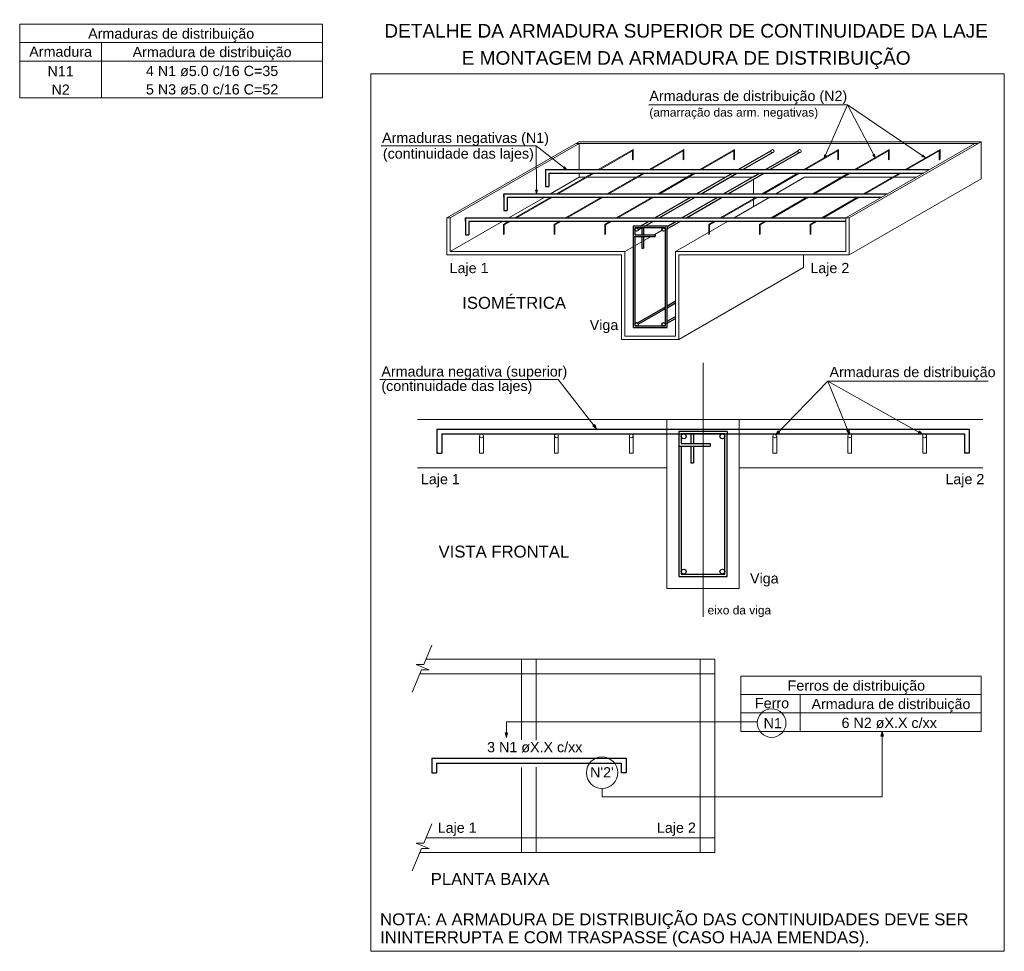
# Model space of a CAD drawing. Header units: millimetres. Extents: x 1434 to 2277, y -793 to -278.
# Tile 6 of 111: x 1467 to 1487, y -704 to -685. Entities that reach past the tile are written whole.
import ezdxf

# ---------------------------------------------------------------- set-up
doc = ezdxf.new("R2010")
doc.units = ezdxf.units.MM
for name, color, linetype, lineweight in [('Cotas', 1, 'Continuous', 0), ('DT-Armadura', 1, 'Continuous', 30), ('DT-ARMADURA NEG', 1, 'Continuous', 20), ('DT-Forma', 5, 'Continuous', 5), ('DT-Relação do aço', 250, 'Continuous', 5), ('DT-Textos', 7, 'Continuous', 5), ('EIXOS', 1, 'Continuous', 20)]:
    doc.layers.add(name, color=color, linetype=linetype, lineweight=lineweight)
doc.styles.add('ARIAL', font='arial.ttf')

msp = doc.modelspace()

# ---------------------------------------------------------------- linework, layer by layer
at = {"layer": 'Cotas'}
for p, q in [((1483.6358, -686.2875), (1479.5281, -686.2875)), ((1483.1549, -687.3865), (1483.6358, -686.2875)), ((1484.2133, -687.376), (1483.6358, -686.2875)), ((1485.2472, -687.3767), (1483.6358, -686.2875)), ((1477.1965, -687.1338), (1473.989, -687.1338)), ((1477.2021, -688.1215), (1477.1965, -687.1338)), ((1477.8223, -687.6238), (1477.1965, -687.1338)), ((1477.6517, -691.9748), (1473.9627, -691.9748)), ((1478.4467, -692.9948), (1477.6517, -691.9748)), ((1482.1477, -693.1248), (1483.2347, -692.0038)), ((1483.6837, -693.1088), (1483.2347, -692.0038)), ((1483.2347, -692.0038), (1486.5507, -692.0038)), ((1485.1987, -693.1108), (1483.2347, -692.0038)), ((1475.0389, -697.4708), (1474.8689, -697.8738)), ((1474.7109, -697.8738), (1474.8449, -697.9308)), ((1474.7109, -697.8738), (1474.8689, -697.8738)), ((1474.8449, -697.9308), (1474.9789, -697.9868)), ((1474.8219, -697.9868), (1474.6279, -698.4458)), ((1474.9789, -697.9868), (1474.8219, -697.9868)), ((1481.7739, -699.0588), (1476.5789, -699.0588)), ((1476.5789, -699.3848), (1476.5789, -699.0588)), ((1484.3559, -699.2608), (1484.3559, -700.6168)), ((1478.5599, -700.4408), (1478.5599, -700.6168)), ((1478.5599, -700.6168), (1484.3559, -700.6168)), ((1475.0389, -701.1708), (1474.8689, -701.5738)), ((1474.7109, -701.5738), (1474.8449, -701.6308)), ((1474.7109, -701.5738), (1474.8689, -701.5738)), ((1474.8219, -701.6868), (1474.6279, -702.1458)), ((1474.9789, -701.6868), (1474.8219, -701.6868)), ((1474.8449, -701.6308), (1474.9789, -701.6868))]:
    msp.add_line(p, q, dxfattribs=at)
for points in [[(1473.7754, -685.6432), (1486.8846, -685.6432), (1486.8846, -703.8133), (1473.7754, -703.8133), (1473.7754, -685.6432)], [(1483.1549, -687.3865), (1483.1983, -687.3319), (1483.1654, -687.3172), (1483.1549, -687.3865)], [(1484.2133, -687.376), (1484.1979, -687.3074), (1484.1657, -687.3249), (1484.2133, -687.376)], [(1485.2472, -687.3767), (1485.201, -687.3242), (1485.1807, -687.3543), (1485.2472, -687.3767)], [(1477.8223, -687.6238), (1477.7803, -687.5678), (1477.7579, -687.5965), (1477.8223, -687.6238)], [(1477.2021, -688.1215), (1477.2203, -688.0536), (1477.1839, -688.0543), (1477.2021, -688.1215)], [(1478.4467, -692.9948), (1478.4077, -692.9028), (1478.3667, -692.9348), (1478.4467, -692.9948)], [(1482.1477, -693.1248), (1482.2327, -693.0728), (1482.1957, -693.0368), (1482.1477, -693.1248)], [(1483.6837, -693.1088), (1483.6707, -693.0098), (1483.6227, -693.0288), (1483.6837, -693.1088)], [(1485.1987, -693.1108), (1485.1267, -693.0408), (1485.1017, -693.0858), (1485.1987, -693.1108)], [(1476.5789, -699.3848), (1476.6049, -699.2878), (1476.5529, -699.2878), (1476.5789, -699.3848)], [(1484.3559, -699.2608), (1484.3299, -699.3568), (1484.3819, -699.3568), (1484.3559, -699.2608)]]:
    msp.add_lwpolyline(points, dxfattribs=at)
for centre, radius in [((1482.0689, -699.0868), 0.2965), ((1478.5599, -700.1148), 0.3258)]:
    msp.add_circle(centre, radius, dxfattribs=at)
at = {"layer": 'DT-Armadura'}
for p, q in [((1481.3797, -687.6259), (1482.0692, -687.2276)), ((1481.4721, -687.6259), (1482.1028, -687.2619)), ((1481.9397, -687.6259), (1482.6292, -687.2276)), ((1482.0321, -687.6259), (1482.6628, -687.2619)), ((1477.3876, -687.6259), (1485.3326, -687.6259)), ((1477.3876, -687.6259), (1477.3876, -687.9759)), ((1477.4576, -687.6959), (1485.2115, -687.6959)), ((1477.4576, -687.6959), (1477.4576, -687.9759)), ((1480.5159, -688.1243), (1481.2586, -687.6959)), ((1480.6083, -688.1243), (1481.351, -687.6959)), ((1481.0759, -688.1243), (1481.8186, -687.6959)), ((1481.1375, -687.7659), (1481.2586, -687.6959)), ((1481.1683, -688.1243), (1481.911, -687.6959)), ((1481.2299, -687.7659), (1481.351, -687.6959)), ((1481.6975, -687.7659), (1481.8186, -687.6959)), ((1481.7899, -687.7659), (1481.911, -687.6959)), ((1477.3876, -687.9759), (1477.4576, -687.9759)), ((1476.5238, -688.1943), (1476.5238, -688.1243)), ((1476.5238, -688.1243), (1484.4688, -688.1243)), ((1476.5238, -688.1243), (1476.5238, -688.1943)), ((1476.5238, -688.1243), (1476.5238, -688.4743)), ((1476.5938, -688.1943), (1484.3477, -688.1943)), ((1476.5938, -688.1943), (1476.5938, -688.4743)), ((1479.6521, -688.6234), (1480.3948, -688.1943)), ((1479.7445, -688.6234), (1480.4872, -688.1943)), ((1480.2121, -688.6234), (1480.9548, -688.1943)), ((1480.3045, -688.6234), (1481.0472, -688.1943)), ((1476.5238, -688.4743), (1476.5938, -688.4743)), ((1475.73, -688.6934), (1475.73, -688.6234)), ((1475.73, -688.6234), (1483.605, -688.6234)), ((1475.73, -688.6234), (1475.73, -688.6934)), ((1475.73, -688.6234), (1475.73, -688.9734)), ((1475.8, -688.6934), (1483.605, -688.6934)), ((1475.8, -688.6934), (1475.8, -688.9734)), ((1479.349, -688.7984), (1479.531, -688.6934)), ((1479.4414, -688.7984), (1479.6234, -688.6934)), ((1479.9041, -688.8012), (1480.091, -688.6934)), ((1479.9041, -688.8544), (1480.1834, -688.6934)), ((1475.73, -688.9734), (1475.8, -688.9734)), ((1479.9041, -688.7984), (1479.2041, -688.7984)), ((1479.2041, -688.7984), (1479.2041, -688.8334)), ((1479.2041, -688.8334), (1479.2041, -690.8984)), ((1479.8691, -688.8334), (1479.2391, -688.8334)), ((1479.2391, -688.8334), (1479.2391, -688.9734)), ((1479.2391, -688.9734), (1479.6591, -688.9734)), ((1479.3084, -688.8747), (1479.3812, -688.8334)), ((1479.3791, -688.8334), (1479.3791, -688.9734)), ((1479.4141, -688.8334), (1479.4141, -688.9734)), ((1479.6591, -688.9734), (1479.6591, -689.0084)), ((1479.8691, -690.8634), (1479.8691, -688.8334)), ((1479.9041, -688.7984), (1479.9041, -688.8334)), ((1479.9041, -690.8984), (1479.9041, -688.8334)), ((1479.2041, -689.0084), (1479.6591, -689.0084)), ((1479.2391, -689.0084), (1479.2391, -690.8634)), ((1479.3791, -689.0084), (1479.3791, -689.2534)), ((1479.4141, -689.0084), (1479.4141, -689.2534)), ((1479.3791, -689.2534), (1479.4141, -689.2534)), ((1479.9041, -690.4441), (1480.0791, -690.3433)), ((1479.9041, -690.4847), (1480.0791, -690.3839)), ((1479.2916, -690.7976), (1479.8691, -690.4644)), ((1479.3091, -690.8284), (1479.8691, -690.505)), ((1479.8516, -690.7976), (1479.8691, -690.7878)), ((1479.9041, -690.7675), (1480.0791, -690.6667)), ((1479.9041, -690.8081), (1480.0791, -690.7066)), ((1479.2041, -690.8984), (1479.9041, -690.8984)), ((1479.2391, -690.8634), (1479.8691, -690.8634)), ((1475.1397, -692.9998), (1486.1587, -692.9998)), ((1475.1397, -692.9998), (1475.1397, -693.0998)), ((1475.1397, -692.9998), (1475.1397, -693.4998)), ((1486.1587, -692.9998), (1486.1587, -693.4998)), ((1475.2397, -693.0998), (1486.0587, -693.0998)), ((1475.2397, -693.0998), (1475.2397, -693.4998)), ((1480.1497, -693.0998), (1480.1497, -696.0498)), ((1481.0997, -693.0998), (1480.1997, -693.0998)), ((1480.1997, -693.0998), (1480.1997, -693.2998)), ((1480.3997, -693.0998), (1480.3997, -693.2998)), ((1480.4497, -693.0998), (1480.4497, -693.2998)), ((1481.0997, -695.9998), (1481.0997, -693.0998)), ((1481.1497, -696.0498), (1481.1497, -693.0998)), ((1486.0587, -693.0998), (1486.0587, -693.4998)), ((1480.1497, -693.3498), (1480.7997, -693.3498)), ((1480.1997, -693.2998), (1480.7997, -693.2998)), ((1480.1997, -693.3498), (1480.1997, -695.9998)), ((1480.3997, -693.3498), (1480.3997, -693.6998)), ((1480.4497, -693.3498), (1480.4497, -693.6998)), ((1480.7997, -693.2998), (1480.7997, -693.3498)), ((1475.1397, -693.4998), (1475.2397, -693.4998)), ((1486.1587, -693.4998), (1486.0587, -693.4998)), ((1480.3997, -693.6998), (1480.4497, -693.6998)), ((1480.1497, -696.0498), (1481.1497, -696.0498)), ((1480.1997, -695.9998), (1481.0997, -695.9998)), ((1475.0359, -699.8148), (1479.0549, -699.8148)), ((1475.0359, -699.8148), (1475.0359, -699.9148)), ((1475.0359, -699.8148), (1475.0359, -700.1148)), ((1475.1359, -699.9148), (1478.9549, -699.9148)), ((1475.1359, -699.9148), (1475.1359, -700.1148)), ((1478.9549, -699.9148), (1478.9549, -700.1148)), ((1479.0549, -699.8148), (1479.0549, -700.1148)), ((1475.0359, -700.1148), (1475.1359, -700.1148)), ((1479.0549, -700.1148), (1478.9549, -700.1148))]:
    msp.add_line(p, q, dxfattribs=at)
at = {"layer": 'DT-Armadura', "linetype": 'Continuous'}
for p, q in [((1481.1497, -693.0498), (1480.1497, -693.0498)), ((1480.1497, -693.0498), (1480.1497, -693.0998)), ((1481.1497, -693.0498), (1481.1497, -693.0998))]:
    msp.add_line(p, q, dxfattribs=at)
at = {"layer": 'DT-Armadura'}
for centre, radius in [((1479.2741, -688.8684), 0.035), ((1479.8341, -688.8684), 0.035), ((1479.2741, -690.8284), 0.035), ((1479.8341, -690.8284), 0.035), ((1480.2497, -693.1498), 0.05), ((1481.0497, -693.1498), 0.05), ((1480.2497, -695.9498), 0.05), ((1481.0497, -695.9498), 0.05)]:
    msp.add_circle(centre, radius, dxfattribs=at)
at = {"layer": 'DT-ARMADURA NEG'}
for p, q in [((1478.4817, -687.6259), (1479.2024, -687.2095)), ((1478.5167, -687.6259), (1479.1873, -687.2385)), ((1479.1873, -687.2385), (1479.1873, -687.4199)), ((1479.2024, -687.2095), (1479.2024, -687.4111)), ((1479.5317, -687.6259), (1480.2524, -687.2095)), ((1479.5667, -687.6259), (1480.2373, -687.2385)), ((1480.2373, -687.2385), (1480.2373, -687.4199)), ((1480.2524, -687.2095), (1480.2524, -687.4111)), ((1480.5817, -687.6259), (1481.3024, -687.2095)), ((1480.6167, -687.6259), (1481.2873, -687.2385)), ((1481.2873, -687.2385), (1481.2873, -687.4199)), ((1481.3024, -687.2095), (1481.3024, -687.4111)), ((1482.7335, -687.6259), (1483.4542, -687.2095)), ((1482.7685, -687.6259), (1483.4391, -687.2385)), ((1483.4391, -687.2385), (1483.4391, -687.4199)), ((1483.4542, -687.2095), (1483.4542, -687.4111)), ((1483.7835, -687.6259), (1484.5042, -687.2095)), ((1483.8185, -687.6259), (1484.4891, -687.2385)), ((1484.4891, -687.2385), (1484.4891, -687.4199)), ((1484.5042, -687.2095), (1484.5042, -687.4111)), ((1484.8335, -687.6259), (1485.5542, -687.2095)), ((1484.8685, -687.6259), (1485.5391, -687.2385)), ((1485.5391, -687.2385), (1485.5391, -687.4199)), ((1485.5542, -687.2095), (1485.5542, -687.4111)), ((1479.1873, -687.4199), (1479.2024, -687.4111)), ((1480.2373, -687.4199), (1480.2524, -687.4111)), ((1481.2873, -687.4199), (1481.3024, -687.4111)), ((1483.4391, -687.4199), (1483.4542, -687.4111)), ((1484.4891, -687.4199), (1484.5042, -687.4111)), ((1485.5391, -687.4199), (1485.5542, -687.4111)), ((1477.6179, -688.1243), (1478.3606, -687.6959)), ((1477.6529, -688.1243), (1478.3956, -687.6959)), ((1478.6679, -688.1243), (1479.4106, -687.6959)), ((1478.7029, -688.1243), (1479.4456, -687.6959)), ((1479.7179, -688.1243), (1480.4606, -687.6959)), ((1479.7529, -688.1243), (1480.4956, -687.6959)), ((1481.8697, -688.1243), (1482.6124, -687.6959)), ((1481.9047, -688.1243), (1482.6474, -687.6959)), ((1482.9197, -688.1243), (1483.6624, -687.6959)), ((1482.9547, -688.1243), (1483.6974, -687.6959)), ((1483.9697, -688.1243), (1484.7124, -687.6959)), ((1484.0047, -688.1243), (1484.7474, -687.6959)), ((1476.7541, -688.6234), (1477.4968, -688.1943)), ((1476.7891, -688.6234), (1477.5318, -688.1943)), ((1477.8041, -688.6234), (1478.5468, -688.1943)), ((1477.8391, -688.6234), (1478.5818, -688.1943)), ((1478.8541, -688.6234), (1479.5968, -688.1943)), ((1478.8891, -688.6234), (1479.6318, -688.1943)), ((1481.0059, -688.6234), (1481.7486, -688.1943)), ((1481.0409, -688.6234), (1481.7836, -688.1943)), ((1482.0559, -688.6234), (1482.7986, -688.1943)), ((1482.0909, -688.6234), (1482.8336, -688.1943)), ((1483.1059, -688.6234), (1483.8486, -688.1943)), ((1483.1409, -688.6234), (1483.8836, -688.1943)), ((1476.5163, -688.7605), (1476.633, -688.6934)), ((1476.5163, -688.7605), (1476.5163, -688.9712)), ((1476.5315, -688.7718), (1476.668, -688.6934)), ((1476.5315, -688.7718), (1476.5315, -688.9624)), ((1477.5663, -688.7605), (1477.683, -688.6934)), ((1477.5663, -688.7605), (1477.5663, -688.9712)), ((1477.5815, -688.7718), (1477.718, -688.6934)), ((1477.5815, -688.7718), (1477.5815, -688.9624)), ((1478.6163, -688.7605), (1478.733, -688.6934)), ((1478.6163, -688.7605), (1478.6163, -688.9712)), ((1478.6315, -688.7718), (1478.768, -688.6934)), ((1478.6315, -688.7718), (1478.6315, -688.9624)), ((1480.7681, -688.7605), (1480.8848, -688.6934)), ((1480.7681, -688.7605), (1480.7681, -688.9712)), ((1480.7833, -688.7718), (1480.9198, -688.6934)), ((1480.7833, -688.7718), (1480.7833, -688.9624)), ((1481.8181, -688.7605), (1481.9348, -688.6934)), ((1481.8181, -688.7605), (1481.8181, -688.9712)), ((1481.8333, -688.7718), (1481.9698, -688.6934)), ((1481.8333, -688.7718), (1481.8333, -688.9624)), ((1482.8681, -688.7605), (1482.9848, -688.6934)), ((1482.8681, -688.7605), (1482.8681, -688.9712)), ((1482.8833, -688.7718), (1483.0198, -688.6934)), ((1482.8833, -688.7718), (1482.8833, -688.9624)), ((1476.5163, -688.9712), (1476.5315, -688.9624)), ((1477.5663, -688.9712), (1477.5815, -688.9624)), ((1478.6163, -688.9712), (1478.6315, -688.9624)), ((1480.7681, -688.9712), (1480.7833, -688.9624)), ((1481.8181, -688.9712), (1481.8333, -688.9624)), ((1482.8681, -688.9712), (1482.8833, -688.9624)), ((1476.0247, -693.1388), (1476.0247, -693.4998)), ((1476.1028, -693.1388), (1476.1028, -693.4998)), ((1477.5747, -693.1388), (1477.5747, -693.4998)), ((1477.6528, -693.1388), (1477.6528, -693.4998)), ((1479.1257, -693.1388), (1479.1257, -693.4998)), ((1479.2038, -693.1388), (1479.2038, -693.4998)), ((1482.0957, -693.1388), (1482.0957, -693.4998)), ((1482.1738, -693.1388), (1482.1738, -693.4998)), ((1483.6467, -693.1388), (1483.6467, -693.4998)), ((1483.7248, -693.1388), (1483.7248, -693.4998)), ((1485.1967, -693.1388), (1485.1967, -693.4998)), ((1485.2748, -693.1388), (1485.2748, -693.4998)), ((1476.1028, -693.4998), (1476.0247, -693.4998)), ((1477.6528, -693.4998), (1477.5747, -693.4998)), ((1479.2038, -693.4998), (1479.1257, -693.4998)), ((1482.1738, -693.4998), (1482.0957, -693.4998)), ((1483.7248, -693.4998), (1483.6467, -693.4998)), ((1485.2748, -693.4998), (1485.1967, -693.4998))]:
    msp.add_line(p, q, dxfattribs=at)
for centre, radius in [((1482.0853, -687.2451), 0.035), ((1482.6453, -687.2451), 0.035), ((1476.0637, -693.1388), 0.0391), ((1477.6137, -693.1388), 0.0391), ((1479.1647, -693.1388), 0.0391), ((1482.1347, -693.1388), 0.0391), ((1483.6857, -693.1388), 0.0391), ((1485.2357, -693.1388), 0.0391)]:
    msp.add_circle(centre, radius, dxfattribs=at)
at = {"layer": 'DT-Forma'}
for p, q in [((1475.3478, -688.6234), (1478.0757, -687.0484)), ((1475.4178, -688.6234), (1478.0848, -687.0834)), ((1478.0148, -687.0834), (1486.3427, -687.0834)), ((1478.1457, -687.0484), (1478.0757, -687.0484)), ((1478.0848, -687.6259), (1478.0848, -687.0834)), ((1478.1457, -687.0484), (1486.4029, -687.0484)), ((1483.605, -688.6234), (1486.2727, -687.0834)), ((1483.675, -688.6234), (1486.4029, -687.0484)), ((1486.3329, -687.0484), (1486.4029, -687.0484)), ((1486.4029, -687.8184), (1486.4029, -687.0484)), ((1478.0848, -687.7834), (1478.0848, -687.6959)), ((1477.494, -688.1243), (1478.0848, -687.7834)), ((1478.0848, -687.7834), (1478.2087, -687.7834)), ((1478.2437, -687.7834), (1479.2587, -687.7834)), ((1479.2937, -687.7834), (1480.3087, -687.7834)), ((1480.3437, -687.7834), (1481.1074, -687.7834)), ((1481.1998, -687.7834), (1481.6674, -687.7834)), ((1481.6961, -688.1243), (1481.6961, -687.8198)), ((1482.1553, -688.1243), (1482.7461, -687.7834)), ((1482.7461, -687.7834), (1483.5105, -687.7834)), ((1483.5455, -687.7834), (1484.5605, -687.7834)), ((1483.675, -689.3934), (1486.4029, -687.8184)), ((1484.5955, -687.7834), (1485.0603, -687.7834)), ((1476.6302, -688.6234), (1477.3729, -688.1943)), ((1481.2915, -688.6234), (1482.0342, -688.1943)), ((1481.6961, -688.2244), (1481.6961, -688.1943)), ((1481.6961, -688.3896), (1481.6961, -688.2447)), ((1475.3478, -689.3934), (1475.3478, -688.6234)), ((1475.4178, -688.6234), (1475.3478, -688.6234)), ((1475.4178, -689.3234), (1475.4178, -688.6234)), ((1475.4178, -689.3234), (1476.5084, -688.6934)), ((1480.0791, -689.3234), (1481.1704, -688.6934)), ((1483.605, -689.3234), (1483.605, -688.6234)), ((1483.605, -688.6234), (1483.675, -688.6234)), ((1483.675, -689.3934), (1483.675, -688.6234)), ((1479.6353, -688.9734), (1479.8005, -688.8775)), ((1479.2391, -689.2016), (1479.3791, -689.1211)), ((1479.4141, -689.1008), (1479.5744, -689.0084)), ((1478.9591, -689.3934), (1475.3478, -689.3934)), ((1479.0291, -689.3234), (1475.4178, -689.3234)), ((1478.9591, -691.1434), (1478.9591, -689.3934)), ((1479.0291, -689.3234), (1479.2041, -689.2219)), ((1479.0291, -691.0734), (1479.0291, -689.3234)), ((1480.0791, -689.3234), (1483.605, -689.3234)), ((1480.0791, -691.0734), (1480.0791, -689.3234)), ((1480.1491, -691.1434), (1480.1491, -689.3934)), ((1480.1491, -689.3934), (1483.675, -689.3934)), ((1482.7258, -689.6559), (1482.7258, -689.3934)), ((1480.1491, -691.1434), (1482.7258, -689.6559)), ((1478.9591, -691.1434), (1480.1491, -691.1434)), ((1479.0291, -691.0734), (1480.0791, -691.0734)), ((1474.7397, -692.7998), (1486.4367, -692.7998)), ((1479.8997, -693.7998), (1474.7397, -693.7998)), ((1479.8997, -696.2998), (1479.8997, -693.7998)), ((1481.3997, -693.7998), (1486.4367, -693.7998)), ((1481.3997, -696.2998), (1481.3997, -693.7998)), ((1479.8997, -696.2998), (1481.3997, -696.2998)), ((1476.8929, -697.7638), (1474.9159, -697.7638)), ((1476.8929, -698.0638), (1474.7889, -698.0638)), ((1476.8929, -701.4638), (1474.9159, -701.4638)), ((1476.8929, -701.7638), (1474.7889, -701.7638))]:
    msp.add_line(p, q, dxfattribs=at)
at = {"layer": 'DT-Forma', "linetype": 'Continuous'}
for p, q in [((1479.8997, -693.7998), (1479.8997, -692.7998)), ((1481.3997, -693.7998), (1481.3997, -692.7998))]:
    msp.add_line(p, q, dxfattribs=at)
at = {"layer": 'DT-Forma'}
for points in [[(1477.1929, -698.0638), (1476.8929, -698.0638), (1476.8929, -697.7638), (1477.1929, -697.7638), (1477.1929, -698.0638)], [(1476.8929, -701.7638), (1480.8929, -701.7638), (1480.8929, -697.7638), (1476.8929, -697.7638), (1476.8929, -699.4338)], [(1480.5929, -698.0638), (1480.8929, -698.0638), (1480.8929, -697.7638), (1480.5929, -697.7638), (1480.5929, -698.0638)], [(1477.1929, -701.4638), (1480.5929, -701.4638), (1480.5929, -698.0638), (1477.1929, -698.0638), (1477.1929, -699.4398)], [(1476.8929, -700.0058), (1476.8929, -701.7638)], [(1477.1929, -700.0008), (1477.1929, -701.4638)], [(1477.1929, -701.4638), (1476.8929, -701.4638), (1476.8929, -701.7638), (1477.1929, -701.7638), (1477.1929, -701.4638)], [(1480.5929, -701.4638), (1480.8929, -701.4638), (1480.8929, -701.7638), (1480.5929, -701.7638), (1480.5929, -701.4638)]]:
    msp.add_lwpolyline(points, dxfattribs=at)
at = {"layer": 'DT-Relação do aço', "linetype": 'Continuous'}
for p, q in [((1466.5061, -684.6142), (1472.7754, -684.6142)), ((1466.5061, -684.6142), (1466.5061, -686.1392)), ((1466.5061, -684.9955), (1472.7754, -684.9955)), ((1468.2005, -684.9955), (1468.2005, -686.1392)), ((1466.5061, -685.3767), (1472.7754, -685.3767)), ((1466.5061, -686.1392), (1472.7754, -686.1392))]:
    msp.add_line(p, q, dxfattribs=at)
at = {"layer": 'DT-Relação do aço'}
msp.add_line((1472.7754, -684.6142), (1472.7754, -686.1392), dxfattribs=at)
at = {"layer": 'DT-Relação do aço', "color": 7}
for p, q in [((1481.4349, -698.1128), (1486.4029, -698.1128)), ((1481.4349, -698.1128), (1481.4349, -699.2608)), ((1486.4029, -698.1128), (1486.4029, -699.2608)), ((1481.4349, -698.4948), (1486.4029, -698.4948)), ((1482.6599, -698.4948), (1482.6599, -699.2608)), ((1481.4349, -698.8758), (1486.4029, -698.8758)), ((1481.4349, -699.2608), (1486.4029, -699.2608))]:
    msp.add_line(p, q, dxfattribs=at)
at = {"layer": 'EIXOS'}
msp.add_line((1480.6497, -696.8898), (1480.6497, -691.6298), dxfattribs=at)

# ---------------------------------------------------------------- texts
at = {"layer": 'DT-Relação do aço', "linetype": 'Continuous', "char_height": 0.2118, "attachment_point": 8, "line_spacing_factor": 0.798, "style": 'ARIAL'}
for s, insert in [('Armaduras de distribuição', (1469.6408, -684.9802)), ('Armadura', (1467.3533, -685.292)), ('Armadura de distribuição', (1470.4878, -685.3622))]:
    msp.add_mtext(s, dxfattribs=dict(at, insert=insert))
for s, insert, width in [('N11', (1467.3533, -685.6944), 1.088351), ('4 N1 ø5.0 c/16 C=35', (1470.4879, -685.6944), 5.491002), ('N2', (1467.3533, -686.0756), 0.758398), ('5 N3 ø5.0 c/16 C=52', (1470.4879, -686.0756), 5.491002)]:
    msp.add_mtext(s, dxfattribs=dict(at, insert=insert, width=width))
at = {"layer": 'DT-Textos', "line_spacing_factor": 0.798, "style": 'ARIAL'}
for s, insert, char_height, attachment_point in [('DETALHE DA ARMADURA SUPERIOR DE CONTINUIDADE DA LAJE', (1480.2992, -684.8966), 0.2824, 8), ('E MONTAGEM DA ARMADURA DE DISTRIBUIÇÃO ', (1480.2988, -685.5412), 0.2824, 8), ('Armaduras de distribuição (N2)', (1483.6328, -686.2712), 0.2118, 9), ('(amarração das arm. negativas)', (1483.0318, -686.5822), 0.1765, 9), ('Armaduras negativas (N1)', (1474.0068, -687.1372), 0.2118, 7), ('(continuidade das lajes)', (1474.0228, -687.4632), 0.2118, 7), ('Laje 1', (1475.4038, -689.8332), 0.2118, 7), ('Laje 2', (1482.8698, -689.8332), 0.2118, 7), ('ISOMÉTRICA', (1475.6652, -690.5112), 0.2471, 7), ('Viga', (1478.3038, -691.0122), 0.2118, 7), ('Armadura negativa (superior)', (1473.9918, -691.9742), 0.2118, 7), ('Armaduras de distribuição', (1483.2668, -691.9882), 0.2118, 7), ('(continuidade das lajes)', (1473.9918, -692.2742), 0.2118, 7), ('Laje 1', (1474.8098, -694.2042), 0.2118, 7), ('Laje 2', (1485.6648, -694.2042), 0.2118, 7), ('VISTA FRONTAL', (1475.1753, -695.6626), 0.2471, 7), ('Viga', (1481.6218, -696.2592), 0.2118, 7), ('eixo da viga', (1480.7428, -696.8902), 0.1765, 7), ('Ferros de distribuição', (1483.8228, -698.4802), 0.2118, 8), ('Ferro', (1482.0774, -698.7822), 0.2118, 8), ('Armadura de distribuição', (1484.5388, -698.8622), 0.2118, 8), ('N1', (1482.0924, -699.1942), 0.2118, 8), ('6 N2 øX.X c/xx', (1484.5024, -699.1942), 0.2118, 8), ('3 N1 øX.X c/xx', (1477.1664, -699.6962), 0.2118, 8), ("N'2'", (1478.5564, -700.2122), 0.2118, 8), ('Laje 1', (1475.1568, -701.4232), 0.2118, 7), ('Laje 2', (1479.6948, -701.4232), 0.2118, 7), ('PLANTA BAIXA', (1475.0134, -702.4386), 0.2471, 7), ('NOTA: A ARMADURA DE DISTRIBUIÇÃO DAS CONTINUIDADES DEVE SER', (1473.9658, -703.3502), 0.2471, 7), ('ININTERRUPTA E COM TRASPASSE (CASO HAJA EMENDAS).', (1473.9658, -703.7192), 0.2471, 7)]:
    msp.add_mtext(s, dxfattribs=dict(at, insert=insert, char_height=char_height, attachment_point=attachment_point))

doc.saveas('drawing.dxf')
